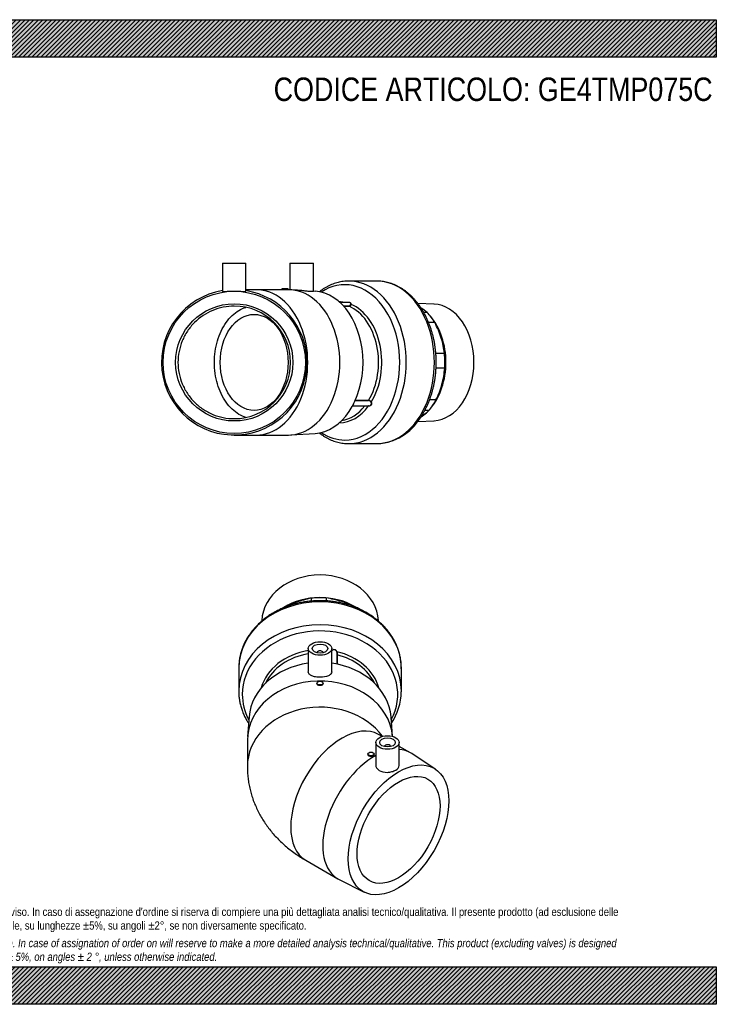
# Model space of a CAD drawing. Header units: millimetres. Extents: x 0 to 891, y 0 to 630.
# Tile 2 of 2: x 445 to 891, y 0 to 630. Entities that reach past the tile are written whole.
import ezdxf

# ---------------------------------------------------------------- set-up
doc = ezdxf.new("R2010")
doc.units = ezdxf.units.MM
doc.header["$LTSCALE"] = 3
for name, color, linetype in [('Default', 7, 'Continuous'), ('GE4P075C', 7, 'Continuous'), ('IOM075C', 7, 'Continuous'), ('PARTE_PE_075', 7, 'Continuous')]:
    doc.layers.add(name, color=color, linetype=linetype)

# ---------------------------------------------------------------- blocks, each defined once
blk = doc.blocks.new('SE1')
at = {"layer": 'GE4P075C', "color": 7, "linetype": 'Continuous'}
for p, q in [((630.08, 227.65), (630.08, 212.84)), ((645.08, 212.82), (645.08, 227.65)), ((635.58, 225.04), (635.58, 225.01)), ((639.58, 225.01), (639.58, 225.04)), ((635.58, 205.52), (635.58, 205.08)), ((639.58, 204.98), (639.58, 205.52)), ((592.18, 183.97), (591.18, 171.32)), ((683.98, 171.43), (682.99, 183.97)), ((677.26, 171.37), (674.97, 172.69)), ((591.08, 168.88), (591.08, 152.13)), ((673.22, 167.53), (673.22, 153.15)), ((678.72, 164.92), (678.72, 164.89)), ((682.72, 164.89), (682.72, 164.92)), ((688.22, 152.76), (688.22, 167.53)), ((695.48, 160.85), (688.22, 165.05)), ((668.11, 160.18), (668.11, 159.76)), ((672.11, 159.76), (672.11, 160.18)), ((711.26, 150.56), (696.22, 160.4)), ((628.47, 92.15), (648.98, 80.31)), ((649.74, 79.9), (665.78, 71.8))]:
    blk.add_line(p, q, dxfattribs=at)
for centre, major_axis in [((637.58, 227.65), (-7.5, 0)), ((637.58, 227.65), (-5, 0)), ((637.58, 205.52), (2, 0)), ((680.72, 167.53), (7.5, 0)), ((680.72, 167.53), (5, 0)), ((687.79, 111.6), (22.75, 39.4)), ((670.11, 160.18), (-2, 0)), ((687.79, 111.6), (-18.75, -32.48))]:
    blk.add_ellipse(centre, major_axis=major_axis, ratio=0.57735, dxfattribs=at)
for centre, major_axis, ratio, start_param, end_param in [((637.58, 225.04), (-2, 0), 0.57735, 3.112863, 6.283185), ((637.58, 225.04), (-2, 0), 0.57735, 0, 0.02873), ((637.58, 181.58), (45.5, 0), 0.816497, 1.736387, 3.077266), ((637.58, 181.58), (45.5, 0), 0.816497, 0.064327, 1.405205), ((637.58, 168.88), (46.5, 0), 0.816497, 0.067308, 3.141593), ((637.58, 152.13), (-46.5, 0), 0.816497, 3.675949, 6.283185), ((651.72, 132.42), (-23.25, -40.27), 0.57735, 3.141593, 6.283185), ((680.72, 164.92), (2, 0), 0.57735, 0, 3.170323), ((680.72, 164.92), (2, 0), 0.57735, 6.254455, 6.283185), ((672.23, 120.58), (23.25, 40.27), 0.57735, 0.755428, 3.173739), ((672.23, 120.58), (23.25, 40.27), 0.57735, 0, 0.277704), ((672.23, 120.58), (23.25, 40.27), 0.57735, 6.251039, 6.283185), ((637.58, 152.13), (-46.5, 0), 0.816497, 0, 0.001749), ((650.31, 133.24), (18.75, 32.48), 0.57735, 4.677105, 4.747673)]:
    blk.add_ellipse(centre, major_axis=major_axis, ratio=ratio, start_param=start_param, end_param=end_param, dxfattribs=at)
for points, knots in [([(645.08, 212.82), (645.08, 212.3), (644.89, 211.81), (644.16, 210.92), (643.61, 210.54), (641.56, 209.61), (639.61, 209.28), (636.67, 209.27), (635.68, 209.35), (633.86, 209.65), (633.03, 209.88), (631.62, 210.5), (631.07, 210.87), (630.3, 211.75), (630.09, 212.25), (630.08, 212.79), (630.08, 212.81), (630.08, 212.82)], [0.3758677, 0.3758677, 0.3758677, 0.3758677, 0.4375, 0.4375, 0.5, 0.5, 0.625, 0.625, 0.6875, 0.6875, 0.75, 0.75, 0.8125, 0.8125, 0.875, 0.875, 0.8766609, 0.8766609, 0.8766609, 0.8766609]), ([(639.58, 205.08), (639.58, 204.77), (639.37, 204.48), (638.63, 204.07), (638.11, 203.96), (637.06, 203.96), (636.54, 204.07), (635.8, 204.48), (635.58, 204.77), (635.58, 205.08)], [0, 0, 0, 0, 0.125, 0.125, 0.25, 0.25, 0.375, 0.375, 0.4999335, 0.4999335, 0.4999335, 0.4999335]), ([(668.11, 159.76), (668.11, 159.44), (668.33, 159.14), (669.06, 158.71), (669.59, 158.59), (670.63, 158.61), (671.15, 158.74), (671.9, 159.17), (672.11, 159.46), (672.11, 159.76)], [0.3750974, 0.3750974, 0.3750974, 0.3750974, 0.5, 0.5, 0.625, 0.625, 0.75, 0.75, 0.875, 0.875, 0.875, 0.875]), ([(591.08, 152.13), (591.1, 150.74), (591.15, 148.43), (591.49, 144.67), (592.03, 141.07), (592.78, 137.49), (593.73, 133.96), (594.88, 130.49), (596.23, 127.09), (597.78, 123.75), (599.51, 120.49), (601.43, 117.31), (603.54, 114.21), (605.83, 111.21), (608.31, 108.29), (610.96, 105.48), (613.79, 102.77), (616.8, 100.17), (620, 97.67), (623.33, 95.32), (626.26, 93.45), (627.89, 92.49), (628.47, 92.15)], [0, 0, 0, 0, 0.051153, 0.100369, 0.149504, 0.198613, 0.247753, 0.296984, 0.346367, 0.395967, 0.445852, 0.496092, 0.546762, 0.597936, 0.649686, 0.702082, 0.755184, 0.809037, 0.863669, 0.919075, 0.975221, 1, 1, 1, 1]), ([(673.22, 153.16), (673.22, 152.51), (673.4, 151.87), (674.12, 150.67), (674.67, 150.12), (676.72, 148.79), (678.67, 148.35), (680.65, 148.42)], [0.7513343, 0.7513343, 0.7513343, 0.7513343, 0.8125, 0.8125, 0.875, 0.875, 1, 1, 1, 1]), ([(680.65, 148.42), (681.64, 148.46), (682.62, 148.61), (684.44, 149.1), (685.28, 149.44), (687.38, 150.64), (688.2, 151.68), (688.22, 152.74), (688.22, 152.75), (688.22, 152.76)], [0, 0, 0, 0, 0.0625, 0.0625, 0.125, 0.125, 0.25, 0.25, 0.2512611, 0.2512611, 0.2512611, 0.2512611])]:
    blk.add_open_spline(points, degree=3, knots=knots, dxfattribs=at)
at = {"layer": 'IOM075C', "color": 7, "linetype": 'Continuous'}
for p, q in [((631.97, 259.81), (631.97, 257.98)), ((641.39, 259.99), (641.39, 258.12)), ((661.62, 253.58), (661.62, 253.36)), ((600.29, 245.57), (600.27, 245.16)), ((674.9, 245.14), (674.88, 245.57))]:
    blk.add_line(p, q, dxfattribs=at)
for centre, radius, start, end in [((643.91, 196.52), 64.41, 100.68307, 109.8475), ((631.87, 195.74), 64.95, 72.40411, 81.57386), ((647.82, 186.17), 75.48, 109.97052, 117.16797), ((628.57, 186.03), 75.2, 63.92872, 72.24414)]:
    blk.add_arc(centre, radius, start, end, dxfattribs=at)
for centre, major_axis, start_param, end_param in [((637.58, 244.22), (37.33, 0), 0.044211, 3.097382), ((637.58, 229.09), (-38.15, 0), 4.093186, 5.36418), ((637.58, 227.48), (40, 0), 1.475539, 1.711489), ((637.58, 227.48), (40, 0), 0.896437, 0.92609)]:
    blk.add_ellipse(centre, major_axis=major_axis, ratio=0.816497, start_param=start_param, end_param=end_param, dxfattribs=at)
at = {"layer": 'PARTE_PE_075', "color": 7, "linetype": 'Continuous'}
for p, q in [((648.45, 217.65), (648.45, 224.66)), ((648.48, 223.58), (648.48, 217.65)), ((585.58, 215.06), (585.58, 200.41)), ((689.58, 200.41), (689.58, 215.06))]:
    blk.add_line(p, q, dxfattribs=at)
for centre, radius, start, end in [((646.53, 224.95), 1.98, 19.73645, 137.75213), ((646.54, 224.96), 1.88, 19.21886, 138.26972), ((649.85, 201.14), 39.72, 327.55211, 358.39082)]:
    blk.add_arc(centre, radius, start, end, dxfattribs=at)
for centre, major_axis, ratio, start_param, end_param in [((637.58, 215.06), (-52, 0), 0.816497, 3.141593, 6.283185), ((637.58, 200.41), (-52, 0), 0.816497, 3.141593, 6.283185), ((637.58, 198.32), (-49.7, 0), 0.816497, 2.730201, 6.283185), ((637.58, 195.33), (38.65, 0), 0.816497, 1.766085, 2.914531), ((637.58, 194.28), (37.5, 0), 0.816497, 1.772154, 2.771506), ((645.07, 226.27), (-0.0707, 0.0707), 0.071873, 3.592218, 4.563623), ((648.41, 225.6), (-0.0937, -0.0351), 0.219249, 4.75738, 6.065531), ((637.58, 195.33), (-38.65, 0), 0.816497, 3.368654, 4.428889), ((648.51, 223.66), (0.1, 0), 0.816497, 4.060899, 4.417484), ((637.58, 194.28), (-37.5, 0), 0.816497, 3.511679, 4.417484), ((637.58, 200.41), (-52, 0), 0.816497, 0, 0.014637), ((637.58, 198.32), (-49.7, 0), 0.816497, 0, 0.411392), ((637.58, 200.41), (-52, 0), 0.816497, 3.132764, 3.141593)]:
    blk.add_ellipse(centre, major_axis=major_axis, ratio=ratio, start_param=start_param, end_param=end_param, dxfattribs=at)
for points, knots in [([(689.56, 214.68), (689.57, 215.45), (689.57, 216.97), (689.33, 219.59), (688.88, 222.33), (688.21, 225.06), (687.34, 227.74), (686.25, 230.38), (684.97, 232.95), (683.49, 235.45), (681.81, 237.86), (679.96, 240.18), (677.92, 242.39), (675.72, 244.49), (673.36, 246.47), (670.85, 248.32), (668.2, 250.03), (665.42, 251.6), (662.52, 253.01), (659.52, 254.27), (656.43, 255.36), (653.26, 256.28), (650.03, 257.04), (646.74, 257.61), (643.42, 258.01), (640.07, 258.24), (636.71, 258.28), (633.35, 258.14), (630.02, 257.83), (626.71, 257.33), (623.44, 256.67), (620.24, 255.82), (617.1, 254.81), (614.06, 253.63), (611.1, 252.29), (608.26, 250.79), (605.54, 249.14), (602.95, 247.35), (600.51, 245.42), (598.22, 243.36), (596.1, 241.19), (594.15, 238.9), (592.39, 236.52), (590.81, 234.04), (589.44, 231.49), (588.26, 228.86), (587.29, 226.19), (586.54, 223.47), (585.99, 220.71), (585.67, 217.95), (585.55, 215.79), (585.6, 214.69), (585.61, 214.42)], [0, 0, 0, 0, 0.015309, 0.03543, 0.055552, 0.075685, 0.095837, 0.116015, 0.136226, 0.156472, 0.176756, 0.197078, 0.217436, 0.237827, 0.258248, 0.278694, 0.299163, 0.31965, 0.340151, 0.360663, 0.381184, 0.401712, 0.422244, 0.442781, 0.46332, 0.483862, 0.504406, 0.524952, 0.5455, 0.56605, 0.586602, 0.607154, 0.627707, 0.64826, 0.66881, 0.689356, 0.709896, 0.730425, 0.75094, 0.771437, 0.791912, 0.812359, 0.832774, 0.853153, 0.873493, 0.893792, 0.914051, 0.934271, 0.954456, 0.974613, 0.994748, 1, 1, 1, 1]), ([(648.45, 224.66), (648.45, 224.78), (648.45, 224.91), (648.41, 225.22), (648.38, 225.4), (648.31, 225.57)], [0.5707449, 0.5707449, 0.5707449, 0.5707449, 0.75, 0.75, 1, 1, 1, 1]), ([(648.39, 225.62), (648.46, 225.44), (648.49, 225.25), (648.52, 224.96), (648.53, 224.86), (648.53, 224.67), (648.53, 224.58), (648.52, 224.3), (648.51, 224.13), (648.49, 223.82), (648.48, 223.69), (648.48, 223.58)], [0, 0, 0, 0, 0.25, 0.25, 0.375, 0.375, 0.5, 0.5, 0.75, 0.75, 1, 1, 1, 1]), ([(585.61, 199.77), (585.62, 199.01), (585.66, 197.51), (585.97, 194.92), (586.49, 192.19), (587.24, 189.47), (588.18, 186.8), (589.34, 184.19), (590.57, 181.88), (591.45, 180.45), (591.83, 179.85)], [0, 0, 0, 0, 0.019945, 0.0469276, 0.073916, 0.1009228, 0.1279589, 0.1550336, 0.1821535, 0.2019744, 0.2019744, 0.2019744, 0.2019744])]:
    blk.add_open_spline(points, degree=3, knots=knots, dxfattribs=at)
blk = doc.blocks.new('SE3')
at = {"layer": 'GE4P075C', "color": 7, "linetype": 'Continuous'}
for p, q in [((575.21, 474.24), (590.21, 474.24)), ((575.21, 474.24), (575.21, 456.08)), ((590.21, 456.08), (590.21, 474.24)), ((618.34, 474.24), (633.34, 474.24)), ((618.34, 474.24), (618.34, 457.22)), ((633.34, 456.15), (633.34, 474.24)), ((596.85, 457.24), (590.21, 457.24)), ((613.84, 457.24), (596.85, 457.24)), ((617.24, 457.74), (613.24, 457.74)), ((613.24, 457.74), (613.24, 457.24)), ((617.36, 457.24), (616.65, 457.24)), ((617.24, 457.22), (617.24, 457.74)), ((622.26, 456.97), (618.85, 457.19)), ((634.38, 456.19), (633.34, 456.26)), ((582.71, 364.24), (596.85, 364.24)), ((596.85, 364.24), (617.36, 364.24)), ((618.85, 364.29), (634.38, 365.29))]:
    blk.add_line(p, q, dxfattribs=at)
for radius in [45.5, 37.5]:
    blk.add_circle((582.71, 410.74), radius, dxfattribs=at)
for radius, start, end in [(46.5, 99.2818, 0), (46.5, 0, 80.7182), (36, 270.03296, 89.96704)]:
    blk.add_arc((582.71, 410.74), radius, start, end, dxfattribs=at)
for centre, major_axis, start_param, end_param in [((596.85, 410.74), (0, -46.5), 0, 3.141593), ((617.36, 410.74), (0, -46.5), 0, 3.141593), ((632.91, 410.74), (0, 45.5), 3.187063, 6.237715)]:
    blk.add_ellipse(centre, major_axis=major_axis, ratio=0.707107, start_param=start_param, end_param=end_param, dxfattribs=at)
for points in [[(575.21, 456.08), (575.21, 455.99), (575.99, 456.05), (577.36, 456.14)], [(617.24, 457.22), (617.24, 457.21), (617.02, 457.2), (616.65, 457.2)]]:
    blk.add_open_spline(points, degree=3, dxfattribs=at)
for points, knots in [([(577.36, 456.14), (578.05, 456.19), (578.88, 456.25), (580.69, 456.33), (581.67, 456.35), (584.61, 456.36), (586.58, 456.25), (588.67, 456.1), (589.24, 456.06), (590, 456.02), (590.2, 456.03), (590.21, 456.08), (590.21, 456.08), (590.21, 456.08)], [0, 0, 0, 0, 0.0625, 0.0625, 0.125, 0.125, 0.25, 0.25, 0.3125, 0.3125, 0.375, 0.375, 0.3758934, 0.3758934, 0.3758934, 0.3758934]), ([(616.65, 457.2), (616.28, 457.2), (615.76, 457.21), (614.71, 457.23), (614.19, 457.24), (613.82, 457.24), (613.82, 457.24), (613.82, 457.24)], [0, 0, 0, 0, 0.125, 0.125, 0.25, 0.25, 0.2500855, 0.2500855, 0.2500855, 0.2500855]), ([(633.34, 456.15), (633.34, 456.1), (633.15, 456.06), (632.42, 456.02), (631.87, 456.03), (630.48, 456.12), (629.66, 456.2), (627.85, 456.4), (626.87, 456.51), (624.64, 456.77), (623.37, 456.9), (622.25, 456.97)], [0.251126, 0.251126, 0.251126, 0.251126, 0.3125, 0.3125, 0.375, 0.375, 0.4375, 0.4375, 0.5, 0.5, 0.5809872, 0.5809872, 0.5809872, 0.5809872]), ([(582.73, 446.74), (580.39, 446.74), (578.02, 446.51), (573.38, 445.58), (571.14, 444.9), (564.63, 442.21), (560.57, 439.5), (555.58, 434.5), (554.1, 432.68), (551.48, 428.77), (550.36, 426.66), (548.57, 422.32), (547.88, 420.07), (546.96, 415.42), (546.73, 413.07), (546.73, 408.38), (546.97, 406.01), (547.89, 401.38), (548.57, 399.14), (550.37, 394.8), (551.5, 392.68), (554.12, 388.78), (555.6, 386.96), (558.94, 383.62), (560.78, 382.11), (564.68, 379.51), (566.76, 378.39), (571.15, 376.58), (573.39, 375.9), (577.99, 374.98), (580.37, 374.74), (582.73, 374.74)], [0, 0, 0, 0, 0.0625, 0.0625, 0.125, 0.125, 0.25, 0.25, 0.3125, 0.3125, 0.375, 0.375, 0.4375, 0.4375, 0.5, 0.5, 0.5625, 0.5625, 0.625, 0.625, 0.6875, 0.6875, 0.75, 0.75, 0.8125, 0.8125, 0.875, 0.875, 0.9375, 0.9375, 1, 1, 1, 1]), ([(590.12, 375.54), (588.62, 376), (587.13, 376.66), (584.18, 378.38), (582.71, 379.49), (579.93, 382.12), (578.63, 383.62), (576.29, 386.94), (575.22, 388.77), (573.36, 392.71), (572.58, 394.78), (571.31, 399.11), (570.81, 401.41), (570.16, 406.02), (570, 408.35), (570, 413.07), (570.16, 415.45), (570.81, 420.05), (571.29, 422.3), (572.57, 426.69), (573.36, 428.77), (575.2, 432.67), (576.27, 434.52), (578.63, 437.85), (579.91, 439.34), (582.67, 441.96), (584.17, 443.09), (587.13, 444.83), (588.61, 445.48), (590.13, 445.94)], [0.0672976, 0.0672976, 0.0672976, 0.0672976, 0.125, 0.125, 0.1875, 0.1875, 0.25, 0.25, 0.3125, 0.3125, 0.375, 0.375, 0.4375, 0.4375, 0.5, 0.5, 0.5625, 0.5625, 0.625, 0.625, 0.6875, 0.6875, 0.75, 0.75, 0.8125, 0.8125, 0.875, 0.875, 0.9333304, 0.9333304, 0.9333304, 0.9333304])]:
    blk.add_open_spline(points, degree=3, knots=knots, dxfattribs=at)
at = {"layer": 'IOM075C', "color": 7, "linetype": 'Continuous'}
for p, q in [((710.46, 448.05), (700.06, 448.51)), ((706.13, 442.71), (703.89, 442.71)), ((710.94, 436.21), (707.03, 436.21)), ((717.13, 416.35), (711.64, 416.35)), ((717.28, 406.94), (711.76, 406.94)), ((711.74, 386.7), (707.59, 386.7)), ((707.14, 379.89), (704.52, 379.89)), ((700.06, 372.97), (710.46, 373.43))]:
    blk.add_line(p, q, dxfattribs=at)
for centre, radius, start, end in [((678.11, 405.9), 46.26, 52.72727, 58.39198), ((658.16, 408.27), 59.72, 17.54999, 27.89072), ((667.11, 411.27), 50.28, 5.80386, 17.37339), ((666.18, 410.39), 51.22, 344.63589, 356.13415), ((657.76, 412.95), 60.01, 334.06728, 344.41079), ((677.75, 413.64), 44.75, 303.49856, 311.04866)]:
    blk.add_arc(centre, radius, start, end, dxfattribs=at)
for centre, major_axis, start_param, end_param in [((709.63, 410.74), (0, 37.33), 3.172849, 6.251929), ((691.11, 410.74), (0, 38.15), -0.504464, -0.426445), ((689.13, 410.74), (0, 40), 5.40253, 5.638479), ((691.11, 410.74), (0, 38.15), 3.836139, 5.588639), ((689.13, 410.74), (0, -40), 1.475539, 1.711489), ((689.13, 410.74), (0, -40), 0.690141, 0.92609), ((691.11, 410.74), (0, 38.15), 3.565265, 3.707178)]:
    blk.add_ellipse(centre, major_axis=major_axis, ratio=0.707107, start_param=start_param, end_param=end_param, dxfattribs=at)
at = {"layer": 'PARTE_PE_075', "color": 7, "linetype": 'Continuous'}
for p, q in [((673.93, 462.74), (655.98, 462.74)), ((656.21, 449.12), (650.19, 449.12)), ((652.59, 446.74), (656.13, 446.74)), ((656.18, 446.62), (652.7, 446.62)), ((668.64, 386.25), (660.03, 386.25)), ((660.09, 386.39), (668.63, 386.39)), ((658.34, 382.87), (668.9, 382.87)), ((655.98, 358.74), (673.93, 358.74))]:
    blk.add_line(p, q, dxfattribs=at)
for centre, radius, start, end in [((656.12, 447.9), 1.16, 270.63669, 357.85248), ((656.13, 447.89), 1.26, 272.08627, 358.29987), ((668.62, 384.49), 1.9, 25.48712, 89.47778), ((668.64, 384.51), 1.74, 25.40784, 90.30024), ((672.48, 392.86), 34.13, 272.3788, 329.12183)]:
    blk.add_arc(centre, radius, start, end, dxfattribs=at)
for centre, major_axis, ratio, start_param, end_param in [((653.42, 410.74), (0, -49.7), 0.707107, 0, 3.586604), ((655.98, 410.74), (0, -52), 0.707107, 0, 3.141593), ((673.93, 410.74), (0, -52), 0.707107, 0, 3.141593), ((649.75, 410.74), (0, -38.65), 0.707107, 3.023689, 3.136425), ((657.34, 447.89), (0.1, -0.0005), 0.488309, 3.996335, 5.304487), ((649.75, 410.74), (0, 38.65), 0.707107, 3.994127, 5.999685), ((656.2, 446.72), (0, 0.1), 0.707107, 1.376873, 2.846688), ((648.47, 410.74), (0, 37.5), 0.707107, 4.005531, 5.98828), ((657.78, 384.87), (0, 2), 0.707107, 3.662858, 4.493592), ((668.69, 386.32), (0, 0.1), 0.707107, 0.863939, 2.333753), ((670.29, 385.28), (0.0926, 0.0378), 0.117713, 1.06015, 2.368301), ((649.75, 410.74), (0, 38.65), 0.707107, 3.14676, 3.90529), ((648.47, 410.74), (0, 37.5), 0.707107, 3.250901, 3.87453), ((668.61, 382.79), (-0.0154, -0.0988), 0.408866, 1.949533, 2.515647), ((653.42, 410.74), (0, -49.7), 0.707107, 5.838174, 6.283185), ((655.98, 410.74), (0, -52), 0.707107, 6.282544, 6.283185)]:
    blk.add_ellipse(centre, major_axis=major_axis, ratio=ratio, start_param=start_param, end_param=end_param, dxfattribs=at)
blk.add_ellipse((595.44, 410.74), major_axis=(0, -30.7), ratio=0.707107, dxfattribs=at)
for points, knots in [([(655.98, 462.73), (655.64, 462.73), (654.82, 462.74), (653.32, 462.63), (651.62, 462.42), (649.91, 462.1), (648.22, 461.67), (646.54, 461.14), (644.88, 460.51), (643.24, 459.77), (641.63, 458.94), (640.05, 458), (638.51, 456.98), (637.52, 456.23), (637.03, 455.85)], [0, 0, 0, 0, 0.0075369, 0.0216045, 0.0356731, 0.0497522, 0.0638507, 0.0779764, 0.0921361, 0.1063349, 0.1205763, 0.1348621, 0.1491926, 0.1632081, 0.1632081, 0.1632081, 0.1632081]), ([(701.78, 375.34), (702.01, 375.68), (702.57, 376.52), (703.53, 378.09), (704.57, 379.96), (705.56, 381.9), (706.47, 383.89), (707.32, 385.95), (708.11, 388.05), (708.82, 390.19), (709.46, 392.38), (710.02, 394.61), (710.52, 396.87), (710.93, 399.15), (711.28, 401.46), (711.54, 403.79), (711.73, 406.13), (711.84, 408.49), (711.88, 410.84), (711.84, 413.2), (711.72, 415.55), (711.52, 417.89), (711.25, 420.22), (710.9, 422.52), (710.48, 424.81), (709.98, 427.07), (709.4, 429.29), (708.76, 431.48), (708.04, 433.62), (707.25, 435.72), (706.39, 437.77), (705.47, 439.77), (704.47, 441.7), (703.42, 443.58), (702.3, 445.38), (701.12, 447.12), (699.88, 448.78), (698.59, 450.36), (697.24, 451.86), (695.85, 453.28), (694.41, 454.6), (692.92, 455.84), (691.39, 456.98), (689.83, 458.02), (688.23, 458.96), (686.61, 459.8), (684.96, 460.54), (683.28, 461.17), (681.59, 461.7), (679.89, 462.12), (678.17, 462.44), (676.46, 462.64), (675.01, 462.74), (674.22, 462.73), (673.93, 462.73)], [0, 0, 0, 0, 0.010605, 0.030303, 0.050005, 0.069714, 0.089428, 0.109144, 0.12886, 0.148574, 0.168285, 0.187994, 0.207699, 0.227402, 0.247102, 0.266799, 0.286495, 0.30619, 0.325885, 0.345581, 0.365277, 0.384976, 0.404677, 0.424382, 0.444091, 0.463805, 0.483524, 0.503249, 0.52298, 0.542716, 0.562457, 0.582202, 0.60195, 0.621698, 0.641444, 0.661184, 0.680914, 0.70063, 0.720326, 0.739997, 0.759635, 0.779235, 0.798789, 0.818291, 0.837737, 0.857121, 0.876443, 0.8957, 0.914896, 0.934034, 0.953121, 0.972166, 0.991179, 1, 1, 1, 1]), ([(655.95, 449.14), (656.06, 449.17), (656.17, 449.18), (656.4, 449.18), (656.53, 449.16), (656.77, 449.08), (656.87, 449.02), (657.06, 448.86), (657.14, 448.76), (657.27, 448.54), (657.32, 448.41), (657.38, 448.14), (657.4, 448), (657.39, 447.85)], [0.2776664, 0.2776664, 0.2776664, 0.2776664, 0.375, 0.375, 0.5, 0.5, 0.625, 0.625, 0.75, 0.75, 0.875, 0.875, 1, 1, 1, 1]), ([(657.27, 447.85), (657.28, 448), (657.26, 448.13), (657.21, 448.39), (657.16, 448.51), (657.04, 448.72), (656.97, 448.82), (656.79, 448.97), (656.69, 449.03), (656.47, 449.1), (656.35, 449.12), (656.22, 449.12)], [0, 0, 0, 0, 0.125, 0.125, 0.25, 0.25, 0.375, 0.375, 0.5, 0.5, 0.6226499, 0.6226499, 0.6226499, 0.6226499]), ([(670.33, 385.31), (670.39, 385.15), (670.44, 384.99), (670.5, 384.66), (670.51, 384.49), (670.5, 384.17), (670.47, 384.01), (670.38, 383.71), (670.31, 383.57), (670.14, 383.32), (670.04, 383.22), (669.81, 383.03), (669.68, 382.96), (669.41, 382.86), (669.26, 382.82), (668.96, 382.79), (668.81, 382.8), (668.65, 382.83)], [0, 0, 0, 0, 0.125, 0.125, 0.25, 0.25, 0.375, 0.375, 0.5, 0.5, 0.625, 0.625, 0.75, 0.75, 0.875, 0.875, 1, 1, 1, 1]), ([(668.9, 382.87), (668.96, 382.87), (669.01, 382.87), (669.21, 382.89), (669.35, 382.92), (669.61, 383.02), (669.74, 383.09), (669.96, 383.27), (670.05, 383.37), (670.22, 383.61), (670.28, 383.74), (670.37, 384.02), (670.39, 384.17), (670.4, 384.48), (670.39, 384.64), (670.33, 384.95), (670.28, 385.11), (670.22, 385.26)], [0.0802927, 0.0802927, 0.0802927, 0.0802927, 0.125, 0.125, 0.25, 0.25, 0.375, 0.375, 0.5, 0.5, 0.625, 0.625, 0.75, 0.75, 0.875, 0.875, 1, 1, 1, 1]), ([(637, 365.65), (637.43, 365.32), (638.37, 364.61), (639.86, 363.6), (641.45, 362.65), (643.07, 361.79), (644.72, 361.04), (646.39, 360.39), (648.08, 359.85), (649.78, 359.41), (651.5, 359.08), (653.21, 358.86), (654.73, 358.75), (655.58, 358.75), (655.95, 358.75)], [0.8367027, 0.8367027, 0.8367027, 0.8367027, 0.8491262, 0.8635821, 0.8779963, 0.8923657, 0.9066883, 0.9209636, 0.9351927, 0.9493787, 0.9635262, 0.9776413, 0.9917318, 1, 1, 1, 1])]:
    blk.add_open_spline(points, degree=3, knots=knots, dxfattribs=at)
blk.add_open_spline([(668.65, 382.83), (668.59, 382.84), (668.53, 382.85), (668.46, 382.87)], degree=3, dxfattribs=at)

msp = doc.modelspace()

# ---------------------------------------------------------------- hatches: boundary and pattern name
at = {"layer": 'Default', "linetype": 'Continuous'}
h = msp.add_hatch(dxfattribs=at)
h.set_pattern_fill('LINE', scale=0.629921, angle=45, style=0)
h.paths.add_polyline_path([(891, 606), (891, 630), (0, 630), (0, 606)])
for points in [[(891, 606), (891, 630), (0, 630), (0, 606)], [(891, 0), (891, 24), (0, 24), (0, 0)]]:
    msp.add_hatch(color=7, dxfattribs=at).paths.add_polyline_path(points)
h = msp.add_hatch(dxfattribs=at)
h.set_pattern_fill('LINE', scale=0.62992, angle=45, style=0)
h.paths.add_polyline_path([(891, 0), (891, 24), (0, 24), (0, 0)])

# ---------------------------------------------------------------- linework, layer by layer
at = {"layer": 'Default', "color": 7, "linetype": 'Continuous'}
for p, q in [((0, 630), (891, 630)), ((891, 630), (891, 606)), ((891, 606), (0, 606)), ((0, 24), (891, 24)), ((891, 24), (891, 0)), ((891, 0), (0, 0))]:
    msp.add_line(p, q, dxfattribs=at)

# ---------------------------------------------------------------- block references
at = {"layer": 'Default'}
for name in ['SE3', 'SE1']:
    msp.add_blockref(name, (0, 0), dxfattribs=at)

# ---------------------------------------------------------------- texts
at = {"layer": 'Default', "attachment_point": 1}
for s, insert, char_height, width in [('{\\fArial Narrow|b0||i0||c0|p34;\\C7;\\H15.;\\W1.;CODICE ARTICOLO: GE4TMP075C}', (607.926, 592.982), 15, 282.09338), ("{\\fArial Narrow|b0||i0||c0|p34;\\C7;\\H5.25;\\W1.;PLASTITALIA si riserva il diritto di revisionare la presente specifica, mantenendo la conformità alle prescrizioni del prodotto, senza alcun preavviso. In caso di assegnazione d'ordine si riserva di compiere una più dettagliata analisi tecnico/qualitativa. Il presente prodotto (ad esclusione delle \\P}{\\fArial Narrow|b0||i0||c0|p34;\\C7;\\H5.25;\\W1.;valvole) è progettato per applicazioni non previste dalla direttiva 2014/68/EU. Tolleranza su diametri e spessori come da normative se applicabile, su lunghezze ±5%, su angoli ±2°, se non diversamente specificato.\\P}{\\fArial Narrow|b0||i0||c0|p34;\\C7;\\H1.5;\\W1.;   \\P}{\\fArial Narrow|b0||i1||c0|p34;\\C7;\\H5.25;\\W1.;PLASTITALIA on reserves the right to revise this specification, maintaining the conformity to the requirements of the product, without any notice. In case of assignation of order on will reserve to make a more detailed analysis technical/qualitative. This product (excluding valves) is designed \\P}{\\fArial Narrow|b0||i1||c0|p34;\\C7;\\H5.25;\\W1.;for applications not covered by Directive 2014/68 / EU. The tolerance on diameters and thicknesses as the standards if applicable, on lengths ± 5%, on angles ± 2 °, unless otherwise indicated.\\P}", (60, 61.807), 5.25, 771)]:
    msp.add_mtext(s, dxfattribs=dict(at, insert=insert, char_height=char_height, width=width))

doc.saveas('drawing.dxf')
